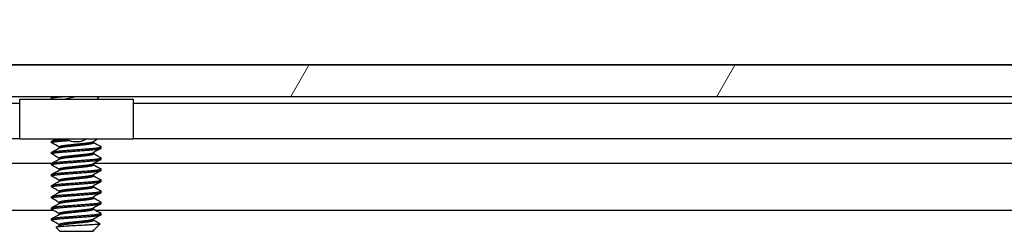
# Model space of a CAD drawing. Header units: millimetres. Extents: x 64 to 1798, y 64 to 1375.
# Tile 22 of 66: x 542 to 598, y 1254 to 1266. Entities that reach past the tile are written whole.
import ezdxf

# ---------------------------------------------------------------- set-up
doc = ezdxf.new("R2010")
doc.units = ezdxf.units.MM
doc.header["$LTSCALE"] = 6.666667
for name, color, linetype, lineweight in [('Dimension (ANSI)', 7, 'Continuous', 25), ('Hatch (ANSI)', 7, 'Continuous', 18), ('Visible (ANSI)', 7, 'Continuous', 25)]:
    doc.layers.add(name, color=color, linetype=linetype, lineweight=lineweight)
doc.styles.add('Note Text (ANSI)', font='tahoma.ttf')
doc.dimstyles.new('Default - mm (ANSI)', dxfattribs={"dimscale": 6.666667, "dimtxt": 1.75, "dimasz": 1.5, "dimexe": 2, "dimexo": 1, "dimgap": 0.8, "dimtad": 0, "dimtih": 1, "dimtoh": 1, "dimrnd": 1e-08, "dimzin": 0, "dimdsep": 46, "dimtxsty": 'Note Text (ANSI)', "dimblk": 'Filled-2', "dimcen": 0.09, "dimdle": 10, "dimclrd": 256, "dimclre": 256, "dimclrt": 256, "dimadec": 1, "dimazin": 0, "dimtfac": 1.741714, "dimtofl": 0, "dimtmove": 0, "dimatfit": 3, "dimldrblk": 'Filled-1', "dimfxl": 1, "dimtolj": 1, "dimtzin": 0, "dimlwd": -1, "dimlwe": -1, "dimarcsym": 0})

# ---------------------------------------------------------------- blocks, each defined once
blk = doc.blocks.new('Filled-2')
at = {"color": 0}
for p, q in [((0, 0), (-1, 0.1667)), ((-1, 0.1667), (-1, -0.1667)), ((-1, 0), (0, 0)), ((-1, -0.1667), (0, 0))]:
    blk.add_line(p, q, dxfattribs=at)
at = {"color": 0, "flags": 128}
blk.add_lwpolyline([(-1, -0.1667), (0, 0), (-1, 0.1667), (-1, -0.1667)], dxfattribs=at)
at = {"color": 0}
blk.add_solid([(-1, -0.1667), (0, 0), (-1, 0.1667), (-1, -0.1667)], dxfattribs=at)
blk = doc.blocks.new('*D14')
at = {"layer": 'Defpoints', "color": 0, "transparency": 16777216}
for p in [(651.04, 1321.724), (235.74, 1255.057), (651.04, 1255.057)]:
    blk.add_point(p, dxfattribs=at)
at = {"layer": 'Dimension (ANSI)', "transparency": 16777216}
for p, q in [((235.74, 1261.724), (235.74, 1335.057)), ((651.04, 1261.724), (651.04, 1335.057)), ((245.74, 1321.724), (395.738, 1321.724)), ((641.04, 1321.724), (491.041, 1321.724))]:
    blk.add_line(p, q, dxfattribs=at)
at = {"layer": 'Dimension (ANSI)', "transparency": 16777216, "xscale": 10, "yscale": 10, "zscale": 10, "rotation": 180}
blk.add_blockref('Filled-2', (235.74, 1321.724), dxfattribs=at)
at = {"layer": 'Dimension (ANSI)', "transparency": 16777216, "xscale": 10, "yscale": 10, "zscale": 10}
blk.add_blockref('Filled-2', (651.04, 1321.724), dxfattribs=at)
at = {"layer": 'Dimension (ANSI)', "transparency": 16777216, "char_height": 11.66667, "attachment_point": 5, "style": 'Note Text (ANSI)'}
for s, insert in [('\\A1; 415.30 mm', (443.39, 1333.134)), ('\\A1;[16.350 in]', (443.39, 1308.759))]:
    blk.add_mtext(s, dxfattribs=dict(at, insert=insert))
blk = doc.blocks.new('Filled-1')
at = {"color": 0}
for p, q in [((0, 0), (-1, 0.3333)), ((-1, 0.3333), (-1, -0.3333)), ((-1, 0), (0, 0)), ((-1, -0.3333), (0, 0))]:
    blk.add_line(p, q, dxfattribs=at)
at = {"color": 0, "flags": 128}
blk.add_lwpolyline([(-1, -0.3333), (0, 0), (-1, 0.3333), (-1, -0.3333)], dxfattribs=at)
at = {"color": 0}
blk.add_solid([(-1, -0.3333), (0, 0), (-1, 0.3333), (-1, -0.3333)], dxfattribs=at)

msp = doc.modelspace()

# ---------------------------------------------------------------- hatches: boundary and pattern name
at = {"layer": 'Hatch (ANSI)'}
h = msp.add_hatch(dxfattribs=at)
h.set_pattern_fill('ANSI31', color=256, scale=169.333333, angle=15, style=0)
h.set_pattern_definition([(60, (0, 0), (-18.33087, 10.58333), [])])
h.paths.add_polyline_path([(638.779, 1261.9642), (637.5598, 1263.3667), (249.2192, 1263.3667), (248, 1261.9642), (248, 1261.5633), (638.779, 1261.5633)])
h.paths.add_polyline_path([(647.1102, 1261.5633), (647.1102, 1263.3667), (644.0622, 1263.3667), (642.843, 1261.9642), (642.843, 1261.5633)])
h.paths.add_polyline_path([(239.6688, 1263.3667), (239.6688, 1261.5633), (243.936, 1261.5633), (243.936, 1261.9642), (242.7168, 1263.3667)])

# ---------------------------------------------------------------- linework, layer by layer
at = {"layer": 'Visible (ANSI)'}
for p, q in [((651.0395, 1263.3798), (235.7395, 1263.3798)), ((637.5598, 1263.3667), (249.2192, 1263.3667)), ((248, 1261.5633), (638.779, 1261.5633)), ((543.5747, 1261.5508), (343.0978, 1261.5508)), ((541.7395, 1261.1698), (345.0395, 1261.1698)), ((541.7395, 1261.4198), (548.2395, 1261.4198)), ((541.7395, 1259.1198), (541.7395, 1261.4198)), ((543.5671, 1261.4617), (543.5671, 1261.5411)), ((543.5779, 1261.5527), (543.5968, 1261.5633)), ((546.1668, 1261.4198), (546.3103, 1261.5633)), ((639.4062, 1261.5508), (546.2978, 1261.5508)), ((548.2395, 1261.4198), (548.2395, 1259.1198)), ((635.4404, 1261.1698), (548.2395, 1261.1698)), ((541.7395, 1259.1378), (345.0395, 1259.1378)), ((548.2395, 1259.1198), (541.7395, 1259.1198)), ((543.5671, 1258.9217), (543.5671, 1259.0011)), ((545.9824, 1258.9217), (545.9824, 1258.9928)), ((635.8739, 1259.1378), (548.2395, 1259.1378)), ((543.5671, 1258.2867), (543.5671, 1258.3661)), ((543.9967, 1258.6124), (543.9967, 1258.6836)), ((545.9824, 1258.2867), (545.9824, 1258.3578)), ((546.4119, 1258.6042), (546.4119, 1258.6836)), ((543.5678, 1257.7339), (342.802, 1257.7339)), ((543.5671, 1257.6517), (543.5671, 1257.7311)), ((543.9967, 1257.9774), (543.9967, 1258.0486)), ((545.9824, 1257.6517), (545.9824, 1257.7228)), ((639.3937, 1257.7339), (546.002, 1257.7339)), ((546.4119, 1257.9692), (546.4119, 1258.0486)), ((543.5671, 1257.0167), (543.5671, 1257.0961)), ((543.9967, 1257.3424), (543.9967, 1257.4136)), ((545.9824, 1257.0167), (545.9824, 1257.0878)), ((546.4119, 1257.3342), (546.4119, 1257.4136)), ((543.9967, 1256.7074), (543.9967, 1256.7786)), ((546.4119, 1256.6992), (546.4119, 1256.7786)), ((543.5671, 1256.3817), (543.5671, 1256.4611)), ((543.9967, 1256.0724), (543.9967, 1256.1436)), ((545.9824, 1256.3817), (545.9824, 1256.4528)), ((546.4119, 1256.0642), (546.4119, 1256.1436)), ((543.5671, 1255.7467), (543.5671, 1255.8261)), ((543.9967, 1255.4374), (543.9967, 1255.5086)), ((545.9824, 1255.7467), (545.9824, 1255.8178)), ((546.4119, 1255.4292), (546.4119, 1255.5086)), ((543.7082, 1255.0272), (342.9473, 1255.0272)), ((543.5671, 1255.1117), (543.5671, 1255.1911)), ((543.9967, 1254.8024), (543.9967, 1254.8736)), ((545.9824, 1255.1117), (545.9824, 1255.1828)), ((639.5297, 1255.0272), (546.1474, 1255.0272)), ((546.4119, 1254.7942), (546.4119, 1254.8736)), ((543.5671, 1254.4767), (543.5671, 1254.5561)), ((543.9967, 1254.1674), (543.9967, 1254.2386)), ((545.9824, 1254.4767), (545.9824, 1254.5478)), ((546.0558, 1253.9618), (546.3609, 1254.2669)), ((544.0434, 1253.8417), (543.8225, 1254.0626)), ((544.0434, 1253.8417), (545.9357, 1253.8417)), ((545.9283, 1253.8884), (545.9824, 1253.8884)), ((545.9357, 1253.8417), (545.9824, 1253.8884)), ((546.0034, 1253.9247), (545.9665, 1253.9039)), ((545.9824, 1253.8884), (545.9824, 1253.9128))]:
    msp.add_line(p, q, dxfattribs=at)
msp.add_ellipse((544.9895, 1259.0232), major_axis=(-0.343, 0), ratio=0.1068566, start_param=0.4127074, end_param=2.7288852, dxfattribs=at)
for points, weights in [([(543.5671, 1261.4617), (543.5671, 1261.5119), (544.2229, 1261.5633)], [1, 0.872099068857, 0.988403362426]), ([(543.5671, 1261.5411), (543.5671, 1261.5516), (543.6044, 1261.5633)], [1, 0.970058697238, 0.953500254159]), ([(543.5779, 1261.4501), (543.5671, 1261.4561), (543.5671, 1261.4617)], [0.971473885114, 0.983771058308, 1]), ([(543.5779, 1258.9101), (543.5671, 1258.9161), (543.5671, 1258.9217)], [0.971473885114, 0.983771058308, 1]), ([(543.5779, 1258.2751), (543.5671, 1258.2811), (543.5671, 1258.2867)], [0.971473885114, 0.983771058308, 1]), ([(546.4119, 1258.6836), (546.4119, 1258.6892), (546.4012, 1258.6952)], [1, 0.983771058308, 0.971473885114]), ([(543.5779, 1257.6401), (543.5671, 1257.6461), (543.5671, 1257.6517)], [0.971473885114, 0.983771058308, 1]), ([(546.4119, 1258.0486), (546.4119, 1258.0542), (546.4012, 1258.0602)], [1, 0.983771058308, 0.971473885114]), ([(546.4119, 1257.4136), (546.4119, 1257.4192), (546.4012, 1257.4252)], [1, 0.983771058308, 0.971473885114]), ([(543.5779, 1257.0051), (543.5671, 1257.0111), (543.5671, 1257.0167)], [0.971473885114, 0.983771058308, 1]), ([(546.4119, 1256.7786), (546.4119, 1256.7842), (546.4012, 1256.7902)], [1, 0.983771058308, 0.971473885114]), ([(543.5779, 1256.3701), (543.5671, 1256.3761), (543.5671, 1256.3817)], [0.971473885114, 0.983771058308, 1]), ([(546.4119, 1256.1436), (546.4119, 1256.1492), (546.4012, 1256.1552)], [1, 0.983771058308, 0.971473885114]), ([(543.5779, 1255.7351), (543.5671, 1255.7411), (543.5671, 1255.7467)], [0.971473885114, 0.983771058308, 1]), ([(546.4119, 1255.5086), (546.4119, 1255.5142), (546.4012, 1255.5202)], [1, 0.983771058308, 0.971473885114]), ([(543.5779, 1255.1001), (543.5671, 1255.1061), (543.5671, 1255.1117)], [0.971473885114, 0.983771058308, 1]), ([(546.4119, 1254.8736), (546.4119, 1254.8792), (546.4012, 1254.8852)], [1, 0.983771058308, 0.971473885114]), ([(543.5779, 1254.4651), (543.5671, 1254.4711), (543.5671, 1254.4767)], [0.971473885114, 0.983771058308, 1]), ([(545.9283, 1253.8884), (545.953, 1253.8963), (545.9665, 1253.9039)], [0.941670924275, 0.948650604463, 0.961256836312])]:
    msp.add_rational_spline(points, weights, degree=2, dxfattribs=at)
for points in [[(543.632, 1261.4198), (543.614, 1261.4299), (543.5959, 1261.44), (543.5779, 1261.4501)], [(543.5779, 1259.0127), (543.6417, 1259.0484), (543.7056, 1259.0841), (543.7694, 1259.1198)], [(543.9967, 1258.6753), (543.8573, 1258.7539), (543.7176, 1258.832), (543.5779, 1258.9101)], [(546.2085, 1259.1198), (546.1278, 1259.0746), (546.0471, 1259.0293), (545.9665, 1258.9839)], [(545.9824, 1258.9299), (546.1218, 1258.8514), (546.2615, 1258.7733), (546.4012, 1258.6952)], [(543.5779, 1258.3777), (543.7229, 1258.4587), (543.8679, 1258.5398), (544.0126, 1258.6214)], [(543.9967, 1258.0403), (543.8573, 1258.1189), (543.7176, 1258.197), (543.5779, 1258.2751)], [(546.4012, 1258.5926), (546.2562, 1258.5116), (546.1112, 1258.4304), (545.9665, 1258.3489)], [(545.9824, 1258.2949), (546.1218, 1258.2164), (546.2615, 1258.1383), (546.4012, 1258.0602)], [(543.5779, 1257.7427), (543.7229, 1257.8237), (543.8679, 1257.9048), (544.0126, 1257.9864)], [(543.9967, 1257.4053), (543.8573, 1257.4839), (543.7176, 1257.562), (543.5779, 1257.6401)], [(546.4012, 1257.9576), (546.2562, 1257.8766), (546.1112, 1257.7954), (545.9665, 1257.7139)], [(545.9824, 1257.6599), (546.1218, 1257.5814), (546.2615, 1257.5033), (546.4012, 1257.4252)], [(543.5779, 1257.1077), (543.7229, 1257.1887), (543.8679, 1257.2698), (544.0126, 1257.3514)], [(546.4012, 1257.3226), (546.2562, 1257.2416), (546.1112, 1257.1604), (545.9665, 1257.0789)], [(543.9967, 1256.7703), (543.8573, 1256.8489), (543.7176, 1256.927), (543.5779, 1257.0051)], [(543.5779, 1256.4727), (543.7229, 1256.5537), (543.8679, 1256.6348), (544.0126, 1256.7164)], [(546.4012, 1256.6876), (546.2562, 1256.6066), (546.1112, 1256.5254), (545.9665, 1256.4439)], [(545.9824, 1257.0249), (546.1218, 1256.9464), (546.2615, 1256.8683), (546.4012, 1256.7902)], [(543.9967, 1256.1353), (543.8573, 1256.2139), (543.7176, 1256.292), (543.5779, 1256.3701)], [(543.5779, 1255.8377), (543.7229, 1255.9187), (543.8679, 1255.9998), (544.0126, 1256.0814)], [(546.4012, 1256.0526), (546.2562, 1255.9716), (546.1112, 1255.8904), (545.9665, 1255.8089)], [(545.9824, 1256.3899), (546.1218, 1256.3114), (546.2615, 1256.2333), (546.4012, 1256.1552)], [(543.9967, 1255.5003), (543.8573, 1255.5789), (543.7176, 1255.657), (543.5779, 1255.7351)], [(543.5779, 1255.2027), (543.7229, 1255.2837), (543.8679, 1255.3648), (544.0126, 1255.4464)], [(546.4012, 1255.4176), (546.2562, 1255.3366), (546.1112, 1255.2554), (545.9665, 1255.1739)], [(545.9824, 1255.7549), (546.1218, 1255.6764), (546.2615, 1255.5983), (546.4012, 1255.5202)], [(543.9967, 1254.8653), (543.8573, 1254.9439), (543.7176, 1255.022), (543.5779, 1255.1001)], [(543.5779, 1254.5677), (543.7229, 1254.6487), (543.8679, 1254.7298), (544.0126, 1254.8114)], [(545.9824, 1255.1199), (546.1218, 1255.0414), (546.2615, 1254.9633), (546.4012, 1254.8852)], [(543.9967, 1254.2303), (543.8573, 1254.3089), (543.7176, 1254.387), (543.5779, 1254.4651)], [(546.4012, 1254.7826), (546.2562, 1254.7016), (546.1112, 1254.6204), (545.9665, 1254.5389)], [(545.9824, 1254.4849), (546.1073, 1254.4146), (546.2324, 1254.3446), (546.3575, 1254.2746)], [(546.3575, 1254.2746), (546.3622, 1254.272), (546.3634, 1254.2694), (546.3609, 1254.2669)], [(543.8265, 1254.0718), (543.8886, 1254.1066), (543.9506, 1254.1415), (544.0126, 1254.1764)], [(545.9283, 1253.8884), (545.9905, 1253.9151), (546.0337, 1253.9397), (546.0558, 1253.9618)]]:
    msp.add_open_spline(points, degree=3, dxfattribs=at)
for points, knots in [([(544.2781, 1261.4198), (544.3889, 1261.45), (544.5123, 1261.4734), (544.7241, 1261.5161), (544.8494, 1261.5399), (544.9791, 1261.5633)], [-0.074217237, -0.074217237, -0.074217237, -0.074217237, -0.041316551, -0.041316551, -0.001073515, -0.001073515, -0.001073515, -0.001073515]), ([(544.6754, 1259.0085), (544.6322, 1259.019), (544.5874, 1259.0344), (544.5082, 1259.0727), (544.4725, 1259.0946), (544.4395, 1259.1198)], [0, 0, 0, 0, 0.014245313, 0.014245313, 0.026722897, 0.026722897, 0.026722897, 0.026722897]), ([(545.5396, 1259.1198), (545.5207, 1259.1054), (545.5011, 1259.0921), (545.4534, 1259.0638), (545.4246, 1259.0496), (545.3651, 1259.0256), (545.334, 1259.0158), (545.3037, 1259.0085)], [0.012495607, 0.012495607, 0.012495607, 0.012495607, 0.0195994, 0.0195994, 0.029259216, 0.029259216, 0.039250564, 0.039250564, 0.039250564, 0.039250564]), ([(546.3609, 1254.2669), (546.3541, 1254.2601), (546.3222, 1254.254), (546.2498, 1254.2432), (546.196, 1254.2372), (546.0346, 1254.2226), (545.9157, 1254.2142), (545.7096, 1254.2023), (545.6357, 1254.1985), (545.4046, 1254.1867), (545.239, 1254.1781), (544.9057, 1254.1603), (544.7413, 1254.1513), (544.467, 1254.1361), (544.3183, 1254.1285), (544.0731, 1254.1104), (543.9872, 1254.1021), (543.8885, 1254.0884), (543.8606, 1254.0832), (543.8203, 1254.0715), (543.8188, 1254.0663), (543.8225, 1254.0626)], [-0.3275077, -0.3275077, -0.3275077, -0.3275077, -0.298679, -0.298679, -0.26513723, -0.26513723, -0.21824944, -0.21824944, -0.19498337, -0.19498337, -0.1484776, -0.1484776, -0.10250817, -0.10250817, -0.06653819, -0.06653819, -0.03897493, -0.03897493, -0.02198565, -0.02198565, -0.000001, -0.000001, -0.000001, -0.000001])]:
    msp.add_open_spline(points, degree=3, knots=knots, dxfattribs=at)
for points, weights, knots in [([(543.5671, 1259.0011), (543.5671, 1259.054), (544.2783, 1259.1069), (544.3569, 1259.1128), (544.4405, 1259.119)], [1, 0.866025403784, 1, 0.983204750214, 0.970620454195], [0.5625, 0.5625, 0.5625, 0.572916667, 0.572916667, 0.574222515, 0.574222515, 0.574222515]), ([(543.5671, 1258.9217), (543.5671, 1258.9746), (544.2783, 1259.0275), (544.4119, 1259.0375), (544.5589, 1259.0484)], [1, 0.866025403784, 1, 0.971764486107, 0.955430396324], [0.5, 0.5, 0.5, 0.510416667, 0.510416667, 0.512612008, 0.512612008, 0.512612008]), ([(543.9967, 1258.6836), (543.9967, 1258.7365), (544.4931, 1258.7894), (544.7235, 1258.814), (544.9895, 1258.8423)], [1, 0.866025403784, 1, 0.933012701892, 0.933012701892], [0.5, 0.5, 0.5, 0.510416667, 0.510416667, 0.515625, 0.515625, 0.515625]), ([(544.0126, 1258.6214), (544.0946, 1258.6676), (544.4931, 1258.71), (544.7235, 1258.7346), (544.9895, 1258.763)], [0.961256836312, 0.889515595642, 1, 0.933012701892, 0.933012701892], [0.501826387, 0.501826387, 0.501826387, 0.510416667, 0.510416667, 0.515625, 0.515625, 0.515625]), ([(544.9895, 1258.8423), (545.2556, 1258.8707), (545.4859, 1258.8952), (545.8845, 1258.9377), (545.9665, 1258.9839)], [0.933012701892, 0.933012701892, 1, 0.889515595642, 0.961256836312], [0.515625, 0.515625, 0.515625, 0.520833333, 0.520833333, 0.529423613, 0.529423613, 0.529423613]), ([(544.9895, 1258.763), (545.2556, 1258.7913), (545.4859, 1258.8159), (545.9824, 1258.8688), (545.9824, 1258.9217)], [0.933012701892, 0.933012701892, 1, 0.866025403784, 1], [0.515625, 0.515625, 0.515625, 0.520833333, 0.520833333, 0.53125, 0.53125, 0.53125]), ([(543.5671, 1258.3661), (543.5671, 1258.419), (544.2783, 1258.4719), (544.9895, 1258.5248), (545.7007, 1258.5777), (546.4119, 1258.6307), (546.4119, 1258.6836)], [1, 0.866025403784, 1, 0.866025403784, 1, 0.866025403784, 1], [0.5, 0.5, 0.5, 0.510416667, 0.510416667, 0.520833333, 0.520833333, 0.53125, 0.53125, 0.53125]), ([(543.5671, 1258.2867), (543.5671, 1258.3396), (544.2783, 1258.3925), (544.9895, 1258.4455), (545.7007, 1258.4984), (546.4119, 1258.5513), (546.4119, 1258.6042)], [1, 0.866025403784, 1, 0.866025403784, 1, 0.866025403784, 1], [0.4375, 0.4375, 0.4375, 0.447916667, 0.447916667, 0.458333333, 0.458333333, 0.46875, 0.46875, 0.46875]), ([(543.9967, 1258.0486), (543.9967, 1258.1015), (544.4931, 1258.1544), (544.7235, 1258.179), (544.9895, 1258.2073)], [1, 0.866025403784, 1, 0.933012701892, 0.933012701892], [0.4375, 0.4375, 0.4375, 0.447916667, 0.447916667, 0.453125, 0.453125, 0.453125]), ([(544.9895, 1258.2073), (545.2556, 1258.2357), (545.4859, 1258.2602), (545.8845, 1258.3027), (545.9665, 1258.3489)], [0.933012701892, 0.933012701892, 1, 0.889515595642, 0.961256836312], [0.453125, 0.453125, 0.453125, 0.458333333, 0.458333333, 0.466923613, 0.466923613, 0.466923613]), ([(544.9895, 1258.128), (545.2556, 1258.1563), (545.4859, 1258.1809), (545.9824, 1258.2338), (545.9824, 1258.2867)], [0.933012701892, 0.933012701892, 1, 0.866025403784, 1], [0.453125, 0.453125, 0.453125, 0.458333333, 0.458333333, 0.46875, 0.46875, 0.46875]), ([(543.5671, 1257.7311), (543.5671, 1257.784), (544.2783, 1257.8369), (544.9895, 1257.8898), (545.7007, 1257.9427), (546.4119, 1257.9957), (546.4119, 1258.0486)], [1, 0.866025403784, 1, 0.866025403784, 1, 0.866025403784, 1], [0.4375, 0.4375, 0.4375, 0.447916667, 0.447916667, 0.458333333, 0.458333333, 0.46875, 0.46875, 0.46875]), ([(543.5671, 1257.6517), (543.5671, 1257.7046), (544.2783, 1257.7575), (544.9895, 1257.8105), (545.7007, 1257.8634), (546.4119, 1257.9163), (546.4119, 1257.9692)], [1, 0.866025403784, 1, 0.866025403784, 1, 0.866025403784, 1], [0.375, 0.375, 0.375, 0.385416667, 0.385416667, 0.395833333, 0.395833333, 0.40625, 0.40625, 0.40625]), ([(544.0126, 1257.9864), (544.0946, 1258.0326), (544.4931, 1258.075), (544.7235, 1258.0996), (544.9895, 1258.128)], [0.961256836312, 0.889515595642, 1, 0.933012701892, 0.933012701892], [0.439326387, 0.439326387, 0.439326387, 0.447916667, 0.447916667, 0.453125, 0.453125, 0.453125]), ([(544.9895, 1257.5723), (545.2556, 1257.6007), (545.4859, 1257.6252), (545.8845, 1257.6677), (545.9665, 1257.7139)], [0.933012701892, 0.933012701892, 1, 0.889515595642, 0.961256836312], [0.390625, 0.390625, 0.390625, 0.395833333, 0.395833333, 0.404423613, 0.404423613, 0.404423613]), ([(544.9895, 1257.493), (545.2556, 1257.5213), (545.4859, 1257.5459), (545.9824, 1257.5988), (545.9824, 1257.6517)], [0.933012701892, 0.933012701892, 1, 0.866025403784, 1], [0.390625, 0.390625, 0.390625, 0.395833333, 0.395833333, 0.40625, 0.40625, 0.40625]), ([(543.5671, 1257.0961), (543.5671, 1257.149), (544.2783, 1257.2019), (544.9895, 1257.2548), (545.7007, 1257.3077), (546.4119, 1257.3607), (546.4119, 1257.4136)], [1, 0.866025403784, 1, 0.866025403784, 1, 0.866025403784, 1], [0.375, 0.375, 0.375, 0.385416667, 0.385416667, 0.395833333, 0.395833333, 0.40625, 0.40625, 0.40625]), ([(543.5671, 1257.0167), (543.5671, 1257.0696), (544.2783, 1257.1225), (544.9895, 1257.1755), (545.7007, 1257.2284), (546.4119, 1257.2813), (546.4119, 1257.3342)], [1, 0.866025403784, 1, 0.866025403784, 1, 0.866025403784, 1], [0.3125, 0.3125, 0.3125, 0.322916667, 0.322916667, 0.333333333, 0.333333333, 0.34375, 0.34375, 0.34375]), ([(543.9967, 1257.4136), (543.9967, 1257.4665), (544.4931, 1257.5194), (544.7235, 1257.544), (544.9895, 1257.5723)], [1, 0.866025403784, 1, 0.933012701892, 0.933012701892], [0.375, 0.375, 0.375, 0.385416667, 0.385416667, 0.390625, 0.390625, 0.390625]), ([(544.0126, 1257.3514), (544.0946, 1257.3976), (544.4931, 1257.44), (544.7235, 1257.4646), (544.9895, 1257.493)], [0.961256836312, 0.889515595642, 1, 0.933012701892, 0.933012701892], [0.376826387, 0.376826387, 0.376826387, 0.385416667, 0.385416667, 0.390625, 0.390625, 0.390625]), ([(544.9895, 1256.9373), (545.2556, 1256.9657), (545.4859, 1256.9902), (545.8845, 1257.0327), (545.9665, 1257.0789)], [0.933012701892, 0.933012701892, 1, 0.889515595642, 0.961256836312], [0.328125, 0.328125, 0.328125, 0.333333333, 0.333333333, 0.341923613, 0.341923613, 0.341923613]), ([(543.5671, 1256.4611), (543.5671, 1256.514), (544.2783, 1256.5669), (544.9895, 1256.6198), (545.7007, 1256.6727), (546.4119, 1256.7257), (546.4119, 1256.7786)], [1, 0.866025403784, 1, 0.866025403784, 1, 0.866025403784, 1], [0.3125, 0.3125, 0.3125, 0.322916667, 0.322916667, 0.333333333, 0.333333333, 0.34375, 0.34375, 0.34375]), ([(543.5671, 1256.3817), (543.5671, 1256.4346), (544.2783, 1256.4875), (544.9895, 1256.5405), (545.7007, 1256.5934), (546.4119, 1256.6463), (546.4119, 1256.6992)], [1, 0.866025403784, 1, 0.866025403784, 1, 0.866025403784, 1], [0.25, 0.25, 0.25, 0.260416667, 0.260416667, 0.270833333, 0.270833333, 0.28125, 0.28125, 0.28125]), ([(543.9967, 1256.7786), (543.9967, 1256.8315), (544.4931, 1256.8844), (544.7235, 1256.909), (544.9895, 1256.9373)], [1, 0.866025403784, 1, 0.933012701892, 0.933012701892], [0.3125, 0.3125, 0.3125, 0.322916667, 0.322916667, 0.328125, 0.328125, 0.328125]), ([(544.0126, 1256.7164), (544.0946, 1256.7626), (544.4931, 1256.805), (544.7235, 1256.8296), (544.9895, 1256.858)], [0.961256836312, 0.889515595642, 1, 0.933012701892, 0.933012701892], [0.314326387, 0.314326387, 0.314326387, 0.322916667, 0.322916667, 0.328125, 0.328125, 0.328125]), ([(544.9895, 1256.858), (545.2556, 1256.8863), (545.4859, 1256.9109), (545.9824, 1256.9638), (545.9824, 1257.0167)], [0.933012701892, 0.933012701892, 1, 0.866025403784, 1], [0.328125, 0.328125, 0.328125, 0.333333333, 0.333333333, 0.34375, 0.34375, 0.34375]), ([(543.5671, 1255.8261), (543.5671, 1255.879), (544.2783, 1255.9319), (544.9895, 1255.9848), (545.7007, 1256.0377), (546.4119, 1256.0907), (546.4119, 1256.1436)], [1, 0.866025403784, 1, 0.866025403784, 1, 0.866025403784, 1], [0.25, 0.25, 0.25, 0.260416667, 0.260416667, 0.270833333, 0.270833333, 0.28125, 0.28125, 0.28125]), ([(543.5671, 1255.7467), (543.5671, 1255.7996), (544.2783, 1255.8525), (544.9895, 1255.9055), (545.7007, 1255.9584), (546.4119, 1256.0113), (546.4119, 1256.0642)], [1, 0.866025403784, 1, 0.866025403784, 1, 0.866025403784, 1], [0.1875, 0.1875, 0.1875, 0.197916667, 0.197916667, 0.208333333, 0.208333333, 0.21875, 0.21875, 0.21875]), ([(543.9967, 1256.1436), (543.9967, 1256.1965), (544.4931, 1256.2494), (544.7235, 1256.274), (544.9895, 1256.3023)], [1, 0.866025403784, 1, 0.933012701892, 0.933012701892], [0.25, 0.25, 0.25, 0.260416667, 0.260416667, 0.265625, 0.265625, 0.265625]), ([(544.0126, 1256.0814), (544.0946, 1256.1276), (544.4931, 1256.17), (544.7235, 1256.1946), (544.9895, 1256.223)], [0.961256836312, 0.889515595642, 1, 0.933012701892, 0.933012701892], [0.251826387, 0.251826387, 0.251826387, 0.260416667, 0.260416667, 0.265625, 0.265625, 0.265625]), ([(544.9895, 1256.3023), (545.2556, 1256.3307), (545.4859, 1256.3552), (545.8845, 1256.3977), (545.9665, 1256.4439)], [0.933012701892, 0.933012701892, 1, 0.889515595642, 0.961256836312], [0.265625, 0.265625, 0.265625, 0.270833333, 0.270833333, 0.279423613, 0.279423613, 0.279423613]), ([(544.9895, 1256.223), (545.2556, 1256.2513), (545.4859, 1256.2759), (545.9824, 1256.3288), (545.9824, 1256.3817)], [0.933012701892, 0.933012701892, 1, 0.866025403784, 1], [0.265625, 0.265625, 0.265625, 0.270833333, 0.270833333, 0.28125, 0.28125, 0.28125]), ([(543.5671, 1255.1911), (543.5671, 1255.244), (544.2783, 1255.2969), (544.9895, 1255.3498), (545.7007, 1255.4027), (546.4119, 1255.4557), (546.4119, 1255.5086)], [1, 0.866025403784, 1, 0.866025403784, 1, 0.866025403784, 1], [0.1875, 0.1875, 0.1875, 0.197916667, 0.197916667, 0.208333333, 0.208333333, 0.21875, 0.21875, 0.21875]), ([(543.5671, 1255.1117), (543.5671, 1255.1646), (544.2783, 1255.2175), (544.9895, 1255.2705), (545.7007, 1255.3234), (546.4119, 1255.3763), (546.4119, 1255.4292)], [1, 0.866025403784, 1, 0.866025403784, 1, 0.866025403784, 1], [0.125, 0.125, 0.125, 0.135416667, 0.135416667, 0.145833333, 0.145833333, 0.15625, 0.15625, 0.15625]), ([(543.9967, 1255.5086), (543.9967, 1255.5615), (544.4931, 1255.6144), (544.7235, 1255.639), (544.9895, 1255.6673)], [1, 0.866025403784, 1, 0.933012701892, 0.933012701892], [0.1875, 0.1875, 0.1875, 0.197916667, 0.197916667, 0.203125, 0.203125, 0.203125]), ([(544.0126, 1255.4464), (544.0946, 1255.4926), (544.4931, 1255.535), (544.7235, 1255.5596), (544.9895, 1255.588)], [0.961256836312, 0.889515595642, 1, 0.933012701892, 0.933012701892], [0.189326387, 0.189326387, 0.189326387, 0.197916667, 0.197916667, 0.203125, 0.203125, 0.203125]), ([(544.9895, 1255.6673), (545.2556, 1255.6957), (545.4859, 1255.7202), (545.8845, 1255.7627), (545.9665, 1255.8089)], [0.933012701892, 0.933012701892, 1, 0.889515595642, 0.961256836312], [0.203125, 0.203125, 0.203125, 0.208333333, 0.208333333, 0.216923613, 0.216923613, 0.216923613]), ([(544.9895, 1255.588), (545.2556, 1255.6163), (545.4859, 1255.6409), (545.9824, 1255.6938), (545.9824, 1255.7467)], [0.933012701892, 0.933012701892, 1, 0.866025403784, 1], [0.203125, 0.203125, 0.203125, 0.208333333, 0.208333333, 0.21875, 0.21875, 0.21875]), ([(543.5671, 1254.5561), (543.5671, 1254.609), (544.2783, 1254.6619), (544.9895, 1254.7148), (545.7007, 1254.7677), (546.4119, 1254.8207), (546.4119, 1254.8736)], [1, 0.866025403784, 1, 0.866025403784, 1, 0.866025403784, 1], [0.125, 0.125, 0.125, 0.135416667, 0.135416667, 0.145833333, 0.145833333, 0.15625, 0.15625, 0.15625]), ([(543.9967, 1254.8736), (543.9967, 1254.9265), (544.4931, 1254.9794), (544.7235, 1255.004), (544.9895, 1255.0323)], [1, 0.866025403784, 1, 0.933012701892, 0.933012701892], [0.125, 0.125, 0.125, 0.135416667, 0.135416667, 0.140625, 0.140625, 0.140625]), ([(544.0126, 1254.8114), (544.0946, 1254.8576), (544.4931, 1254.9), (544.7235, 1254.9246), (544.9895, 1254.953)], [0.961256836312, 0.889515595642, 1, 0.933012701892, 0.933012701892], [0.126826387, 0.126826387, 0.126826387, 0.135416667, 0.135416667, 0.140625, 0.140625, 0.140625]), ([(544.9895, 1255.0323), (545.2556, 1255.0607), (545.4859, 1255.0852), (545.8845, 1255.1277), (545.9665, 1255.1739)], [0.933012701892, 0.933012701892, 1, 0.889515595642, 0.961256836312], [0.140625, 0.140625, 0.140625, 0.145833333, 0.145833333, 0.154423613, 0.154423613, 0.154423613]), ([(544.9895, 1254.953), (545.2556, 1254.9813), (545.4859, 1255.0059), (545.9824, 1255.0588), (545.9824, 1255.1117)], [0.933012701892, 0.933012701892, 1, 0.866025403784, 1], [0.140625, 0.140625, 0.140625, 0.145833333, 0.145833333, 0.15625, 0.15625, 0.15625]), ([(543.5671, 1254.4767), (543.5671, 1254.5296), (544.2783, 1254.5825), (544.9895, 1254.6355), (545.7007, 1254.6884), (546.4119, 1254.7413), (546.4119, 1254.7942)], [1, 0.866025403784, 1, 0.866025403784, 1, 0.866025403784, 1], [0.0625, 0.0625, 0.0625, 0.072916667, 0.072916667, 0.083333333, 0.083333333, 0.09375, 0.09375, 0.09375]), ([(543.9967, 1254.2386), (543.9967, 1254.2915), (544.4931, 1254.3444), (544.7235, 1254.369), (544.9895, 1254.3973)], [1, 0.866025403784, 1, 0.933012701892, 0.933012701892], [0.0625, 0.0625, 0.0625, 0.072916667, 0.072916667, 0.078125, 0.078125, 0.078125]), ([(544.0126, 1254.1764), (544.0946, 1254.2226), (544.4931, 1254.265), (544.7235, 1254.2896), (544.9895, 1254.318)], [0.961256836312, 0.889515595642, 1, 0.933012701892, 0.933012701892], [0.064326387, 0.064326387, 0.064326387, 0.072916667, 0.072916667, 0.078125, 0.078125, 0.078125]), ([(544.9895, 1254.3973), (545.2556, 1254.4257), (545.4859, 1254.4502), (545.8845, 1254.4927), (545.9665, 1254.5389)], [0.933012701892, 0.933012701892, 1, 0.889515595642, 0.961256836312], [0.078125, 0.078125, 0.078125, 0.083333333, 0.083333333, 0.091923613, 0.091923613, 0.091923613]), ([(544.9895, 1254.318), (545.2556, 1254.3463), (545.4859, 1254.3709), (545.9824, 1254.4238), (545.9824, 1254.4767)], [0.933012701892, 0.933012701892, 1, 0.866025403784, 1], [0.078125, 0.078125, 0.078125, 0.083333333, 0.083333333, 0.09375, 0.09375, 0.09375])]:
    msp.add_rational_spline(points, weights, degree=2, knots=knots, dxfattribs=at)

# ---------------------------------------------------------------- dimensions: what is measured, and where the dimension line sits
at = {"layer": 'Dimension (ANSI)'}
dim = msp.add_linear_dim(base=(651.0395, 1321.724), p1=(235.7395, 1255.0573), p2=(651.0395, 1255.0573), text=' <> mm\\X[16.350 in]', dimstyle='Default - mm (ANSI)', override={"dimgap": 0.8, "dimtih": 0, "dimtoh": 0, "dimdec": 2, "dimpost": '', "dimtol": 0, "dimlim": 0, "dimtp": 0, "dimtm": 0, "dimtdec": 2, "dimatfit": 1}, dxfattribs=at)
dim.commit()
dim.dimension.update_dxf_attribs({"geometry": '*D14', "text_midpoint": (443.3895, 1321.724), "dimtype": 160})

doc.saveas('drawing.dxf')
